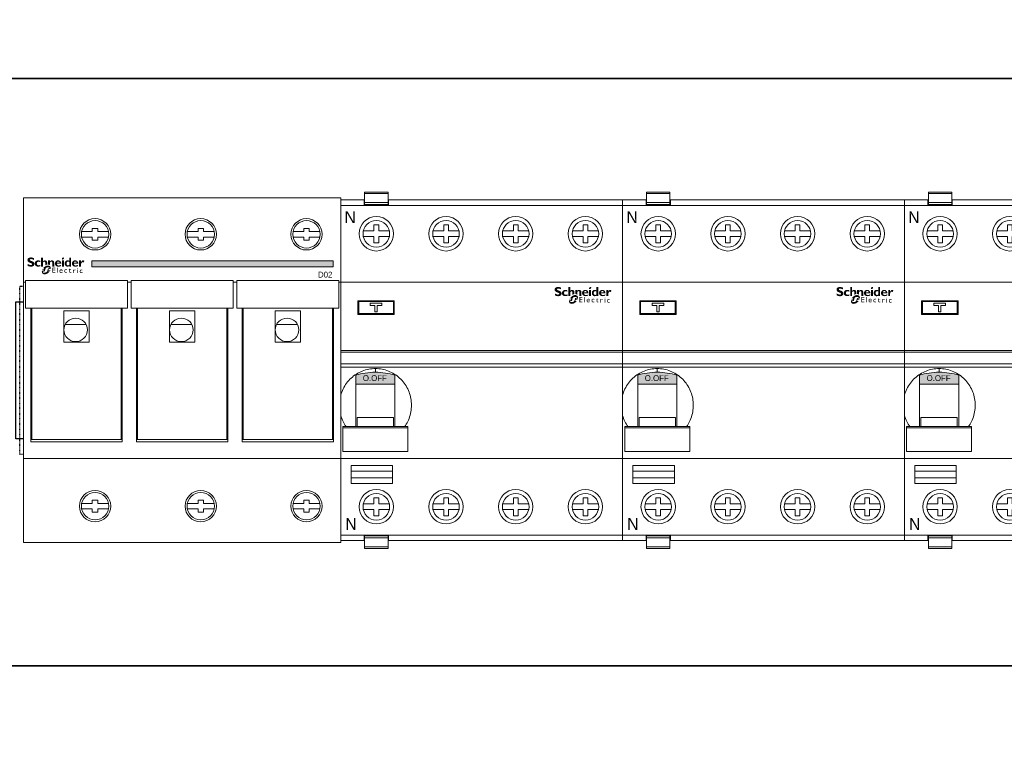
# Model space of a CAD drawing. Header units: millimetres. Extents: x 53896 to 55996, y -16755 to -13785.
# Tile 7 of 24: x 54168 to 54420, y -15014 to -14825. Entities that reach past the tile are written whole.
import ezdxf
from ezdxf.enums import TextEntityAlignment as Align

# ---------------------------------------------------------------- set-up
doc = ezdxf.new("R2010")
doc.units = ezdxf.units.MM
doc.header["$MEASUREMENT"] = 0
doc.linetypes.add('POINTILLE', pattern=[0.2, 0.06, -0.14])
for name, color, linetype, lineweight in [('2DE_OBJ_Schneider-Apparatus', 7, 'Continuous', 18), ('2DE_OBJ_Schneider-Devices', 7, 'Continuous', 18), ('2DE_OBJ_Schneider-Logo', 112, 'Continuous', 0)]:
    doc.layers.add(name, color=color, linetype=linetype, lineweight=lineweight)
for name, color, linetype in [('CP_WIPEOUT', 254, 'Continuous'), ('LAYER1', 7, 'Continuous'), ('LAYER13', 7, 'Continuous'), ('LAYER19', 7, 'Continuous'), ('LAYER9', 7, 'Continuous')]:
    doc.layers.add(name, color=color, linetype=linetype)
doc.styles.add('CP_ATTR', font='arial.ttf')

# ---------------------------------------------------------------- blocks, each defined once
blk = doc.blocks.new('SYMBOLE_G')
at = {"layer": 'LAYER9', "color": 7, "width": 0.75}
blk.add_text('20', height=8, dxfattribs=at).set_placement((91, -1013), align=Align.CENTER)
blk = doc.blocks.new('__EDIGRA2__3466_G')
at = {"layer": 'LAYER13', "color": 7, "linetype": 'POINTILLE'}
blk.add_lwpolyline([(15, 0), (485, 0), (485, -150), (15, -150)], close=True, dxfattribs=at)
at = {"layer": 'LAYER13', "color": 7}
blk.add_lwpolyline([(35, -57), (467, -57), (467, -92), (35, -92)], close=True, dxfattribs=at)
at = {"layer": 'LAYER19', "color": 7}
blk.add_lwpolyline([(0, 0), (500, 0), (500, -150), (0, -150)], close=True, dxfattribs=at)
at = {"layer": 'LAYER19', "color": 253, "linetype": 'POINTILLE'}
blk.add_lwpolyline([(36, -53), (468, -53), (468, -96), (36, -96)], close=True, dxfattribs=at)
blk = doc.blocks.new('Logo Schneider_2009')
for points in [[(1.62, 8.12), (1.87, 8.01), (2.17, 7.9), (2.51, 7.77), (2.73, 7.68), (2.98, 7.54), (3.16, 7.4), (3.26, 7.26), (3.3, 7.1), (3.29, 7.04), (3.24, 6.86), (3.13, 6.73), (2.95, 6.63), (2.72, 6.57), (2.41, 6.55), (2.37, 6.55), (2.18, 6.56), (1.97, 6.59), (1.76, 6.64), (1.55, 6.71), (1.32, 6.79), (1.09, 6.9), (0.85, 7.02), (0.61, 7.16), (0.36, 7.32), (0.36, 6.02), (0.45, 5.97), (0.69, 5.86), (0.93, 5.76), (1.16, 5.67), (1.4, 5.6), (1.63, 5.54), (1.86, 5.49), (2.08, 5.46), (2.31, 5.44), (2.53, 5.43), (2.63, 5.43), (2.89, 5.45), (3.15, 5.48), (3.38, 5.53), (3.61, 5.6), (3.82, 5.69), (4.02, 5.8), (4.2, 5.92), (4.3, 6), (4.47, 6.17), (4.6, 6.35), (4.71, 6.55), (4.79, 6.77), (4.83, 7.01), (4.85, 7.26), (4.84, 7.35), (4.82, 7.58), (4.76, 7.8), (4.68, 8.01), (4.56, 8.2), (4.42, 8.38), (4.25, 8.55), (4.04, 8.71), (3.98, 8.75), (3.84, 8.82), (3.67, 8.9), (3.45, 9), (3.2, 9.11), (2.9, 9.23), (2.57, 9.36), (2.35, 9.45), (2.1, 9.58), (1.91, 9.72), (1.8, 9.86), (1.77, 10.01), (1.77, 10.04), (1.82, 10.21), (1.93, 10.33), (2.11, 10.42), (2.36, 10.48), (2.67, 10.5), (2.7, 10.49), (2.88, 10.49), (3.07, 10.46), (3.28, 10.42), (3.51, 10.36), (3.75, 10.28), (4.01, 10.19), (4.28, 10.09), (4.57, 9.97), (4.57, 11.12), (4.4, 11.19), (4.16, 11.29), (3.91, 11.37), (3.67, 11.44), (3.44, 11.5), (3.2, 11.54), (2.97, 11.57), (2.75, 11.59), (2.53, 11.59), (2.44, 11.59), (2.17, 11.58), (1.91, 11.55), (1.67, 11.5), (1.45, 11.43), (1.24, 11.35), (1.05, 11.24), (0.87, 11.12), (0.83, 11.1), (0.65, 10.93), (0.5, 10.75), (0.39, 10.56), (0.3, 10.34), (0.25, 10.11), (0.24, 9.87), (0.24, 9.79), (0.26, 9.55), (0.32, 9.32), (0.4, 9.11), (0.51, 8.91), (0.65, 8.73), (0.82, 8.57), (1.02, 8.42), (1.09, 8.37), (1.22, 8.3), (1.4, 8.22)], [(8.85, 6.63), (8.6, 6.54), (8.33, 6.46), (8.09, 6.4), (7.89, 6.37), (7.71, 6.35), (7.69, 6.35), (7.44, 6.38), (7.21, 6.44), (7, 6.54), (6.83, 6.69), (6.68, 6.86), (6.58, 7.06), (6.51, 7.29), (6.49, 7.55), (6.51, 7.77), (6.55, 7.99), (6.63, 8.18), (6.73, 8.34), (6.87, 8.48), (7.04, 8.58), (7.25, 8.65), (7.48, 8.7), (7.75, 8.71), (7.86, 8.71), (8.1, 8.68), (8.33, 8.62), (8.56, 8.54), (8.79, 8.43), (8.79, 9.4), (8.62, 9.45), (8.38, 9.52), (8.13, 9.58), (7.9, 9.62), (7.66, 9.64), (7.44, 9.65), (7.28, 9.65), (7.03, 9.63), (6.79, 9.58), (6.56, 9.52), (6.34, 9.44), (6.14, 9.33), (5.95, 9.21), (5.77, 9.06), (5.73, 9.03), (5.57, 8.86), (5.43, 8.67), (5.32, 8.47), (5.23, 8.26), (5.17, 8.03), (5.13, 7.79), (5.12, 7.53), (5.12, 7.49), (5.14, 7.24), (5.18, 7), (5.25, 6.77), (5.34, 6.56), (5.46, 6.37), (5.6, 6.19), (5.77, 6.02), (5.89, 5.92), (6.07, 5.8), (6.27, 5.69), (6.48, 5.61), (6.71, 5.54), (6.95, 5.49), (7.2, 5.46), (7.47, 5.45), (7.65, 5.46), (7.87, 5.48), (8.1, 5.51), (8.34, 5.57), (8.59, 5.64), (8.85, 5.73)], [(12.28, 6.41), (12.16, 6.34), (12.16, 7.83), (12.14, 8.11), (12.08, 8.34), (11.98, 8.51), (11.84, 8.63), (11.65, 8.7), (11.51, 8.71), (11.33, 8.68), (11.14, 8.6), (10.96, 8.46), (10.77, 8.26), (10.65, 8.1), (10.65, 5.51), (9.38, 5.51), (9.38, 11.52), (10.65, 11.52), (10.65, 8.99), (10.67, 8.99), (10.84, 9.18), (11.03, 9.34), (11.22, 9.47), (11.43, 9.56), (11.65, 9.62), (11.87, 9.65), (11.95, 9.65), (12.21, 9.64), (12.45, 9.59), (12.66, 9.5), (12.86, 9.39), (12.97, 9.3), (13.12, 9.13), (13.24, 8.95), (13.34, 8.74), (13.4, 8.51), (13.43, 8.26), (13.43, 8.1), (13.43, 6.86), (13.26, 6.83), (13.14, 6.79), (13.01, 6.75), (12.89, 6.71), (12.77, 6.66), (12.64, 6.6), (12.52, 6.54), (12.4, 6.48)], [(14.3, 6.84), (14.15, 6.86), (14.04, 6.86), (14.04, 9.57), (15.32, 9.57), (15.32, 9), (15.5, 9.19), (15.69, 9.35), (15.89, 9.47), (16.1, 9.56), (16.32, 9.62), (16.55, 9.65), (16.63, 9.65), (16.89, 9.64), (17.13, 9.58), (17.34, 9.5), (17.54, 9.38), (17.61, 9.32), (17.77, 9.16), (17.9, 8.99), (18, 8.78), (18.07, 8.56), (18.11, 8.31), (18.12, 8.1), (18.12, 5.51), (16.85, 5.51), (16.85, 8), (16.82, 8.28), (16.76, 8.49), (16.64, 8.65), (16.49, 8.76), (16.28, 8.8), (16.2, 8.81), (16.02, 8.78), (15.84, 8.7), (15.66, 8.55), (15.48, 8.36), (15.32, 8.14), (15.32, 6.4), (15.28, 6.44), (15.18, 6.52), (15.07, 6.59), (14.96, 6.65), (14.84, 6.71), (14.71, 6.75), (14.58, 6.79), (14.44, 6.82)], [(36.55, 8.09), (36.69, 8.25), (36.84, 8.36), (37, 8.43), (37.16, 8.46), (37.24, 8.45), (37.44, 8.4), (37.67, 8.31), (37.93, 8.16), (38.28, 9.3), (38.07, 9.44), (37.83, 9.56), (37.62, 9.63), (37.44, 9.65), (37.41, 9.65), (37.23, 9.63), (37.06, 9.57), (36.89, 9.47), (36.73, 9.33), (36.57, 9.16), (36.42, 8.95), (36.28, 8.7), (36.14, 8.42), (36.12, 8.42), (36.12, 9.59), (34.85, 9.59), (34.85, 5.53), (36.12, 5.53), (36.12, 7.28), (36.14, 7.33), (36.27, 7.63), (36.41, 7.88)], [(17.35, 4.39), (18.84, 4.39), (18.84, 4.85), (16.85, 4.85), (16.85, 1.32), (18.88, 1.32), (18.88, 1.79), (17.35, 1.79), (17.35, 2.89), (18.79, 2.89), (18.79, 3.33), (17.35, 3.33)], [(20.41, 4.85), (19.96, 4.85), (19.96, 1.32), (20.41, 1.32)], [(26.21, 3.69), (26.05, 3.7), (25.97, 3.7), (25.79, 3.68), (25.62, 3.63), (25.47, 3.57), (25.34, 3.48), (25.22, 3.36), (25.15, 3.27), (25.06, 3.13), (25, 2.98), (24.95, 2.82), (24.92, 2.64), (24.91, 2.45), (24.92, 2.37), (24.94, 2.19), (24.98, 2.02), (25.04, 1.87), (25.13, 1.73), (25.24, 1.6), (25.29, 1.56), (25.42, 1.46), (25.57, 1.38), (25.72, 1.32), (25.9, 1.29), (26.08, 1.28), (26.1, 1.28), (26.29, 1.29), (26.46, 1.32), (26.62, 1.36), (26.77, 1.42), (26.77, 1.87), (26.65, 1.82), (26.48, 1.76), (26.31, 1.73), (26.16, 1.72), (25.99, 1.73), (25.83, 1.76), (25.69, 1.82), (25.58, 1.9), (25.49, 2.01), (25.43, 2.14), (25.39, 2.3), (25.38, 2.48), (25.38, 2.61), (25.42, 2.78), (25.48, 2.94), (25.57, 3.07), (25.61, 3.11), (25.75, 3.2), (25.9, 3.26), (26.08, 3.28), (26.09, 3.28), (26.24, 3.26), (26.39, 3.22), (26.56, 3.14), (26.73, 3.04), (26.73, 3.53), (26.72, 3.53), (26.54, 3.61), (26.37, 3.66)], [(29.47, 3.65), (28.74, 3.65), (28.74, 4.14), (27.88, 3.29), (27.88, 3.24), (28.27, 3.24), (28.27, 2.01), (28.28, 1.89), (28.31, 1.73), (28.36, 1.59), (28.45, 1.48), (28.55, 1.39), (28.69, 1.33), (28.85, 1.29), (29.03, 1.28), (29.09, 1.28), (29.25, 1.31), (29.42, 1.36), (29.59, 1.44), (29.59, 1.87), (29.55, 1.85), (29.38, 1.77), (29.22, 1.72), (29.06, 1.7), (28.98, 1.71), (28.84, 1.77), (28.76, 1.88), (28.74, 2.05), (28.74, 3.24), (29.47, 3.24)], [(32.08, 3.51), (31.94, 3.53), (31.87, 3.52), (31.75, 3.48), (31.63, 3.4), (31.51, 3.29), (31.38, 3.13), (31.26, 2.94), (31.26, 3.47), (30.8, 3.47), (30.8, 1.15), (31.26, 1.15), (31.26, 2.36), (31.26, 2.41), (31.29, 2.58), (31.34, 2.74), (31.43, 2.88), (31.52, 2.97), (31.66, 3.05), (31.82, 3.08), (31.94, 3.06), (32.09, 2.99), (32.25, 2.86), (32.49, 3.26), (32.39, 3.35), (32.23, 3.45)], [(35.5, 3.1), (35.42, 2.96), (35.35, 2.81), (35.31, 2.65), (35.28, 2.47), (35.27, 2.28), (35.27, 2.2), (35.29, 2.02), (35.33, 1.85), (35.4, 1.7), (35.48, 1.56), (35.59, 1.43), (35.64, 1.38), (35.78, 1.28), (35.92, 1.21), (36.08, 1.15), (36.25, 1.12), (36.44, 1.11), (36.45, 1.11), (36.64, 1.12), (36.82, 1.15), (36.98, 1.19), (37.13, 1.25), (37.13, 1.7), (37.01, 1.65), (36.83, 1.59), (36.67, 1.56), (36.52, 1.55), (36.34, 1.56), (36.18, 1.59), (36.05, 1.65), (35.93, 1.73), (35.85, 1.84), (35.78, 1.97), (35.75, 2.13), (35.73, 2.31), (35.74, 2.44), (35.78, 2.61), (35.84, 2.77), (35.93, 2.9), (35.97, 2.93), (36.1, 3.03), (36.26, 3.09), (36.44, 3.11), (36.44, 3.11), (36.59, 3.09), (36.75, 3.05), (36.91, 2.97), (37.08, 2.87), (37.08, 3.36), (37.08, 3.36), (36.9, 3.44), (36.73, 3.49), (36.57, 3.52), (36.41, 3.53), (36.33, 3.53), (36.14, 3.51), (35.98, 3.46), (35.83, 3.4), (35.7, 3.3), (35.58, 3.19)]]:
    blk.add_hatch(color=112).paths.add_polyline_path(points)
h = blk.add_hatch(color=112)
h.paths.add_polyline_path([(21.06, 9.64), (20.8, 9.65), (20.77, 9.65), (20.51, 9.64), (20.27, 9.6), (20.04, 9.55), (19.82, 9.47), (19.61, 9.36), (19.42, 9.23), (19.24, 9.08), (19.22, 9.06), (19.06, 8.89), (18.92, 8.7), (18.81, 8.49), (18.73, 8.28), (18.67, 8.05), (18.63, 7.81), (18.61, 7.56), (18.61, 7.53), (18.63, 7.28), (18.66, 7.03), (18.73, 6.81), (18.81, 6.59), (18.93, 6.4), (19.07, 6.21), (19.23, 6.04), (19.26, 6.02), (19.44, 5.88), (19.62, 5.76), (19.83, 5.66), (20.05, 5.58), (20.28, 5.52), (20.52, 5.48), (20.78, 5.45), (20.96, 5.45), (21.23, 5.46), (21.49, 5.48), (21.73, 5.53), (21.97, 5.58), (22.19, 5.66), (22.4, 5.75), (22.6, 5.86), (22.79, 5.98), (22.79, 6.77), (22.55, 6.61), (22.32, 6.48), (22.1, 6.38), (21.88, 6.29), (21.66, 6.24), (21.45, 6.21), (21.28, 6.2), (21.01, 6.21), (20.77, 6.25), (20.56, 6.32), (20.38, 6.43), (20.23, 6.55), (20.12, 6.71), (20.03, 6.89), (19.97, 7.11), (19.94, 7.34), (22.85, 7.34), (22.85, 7.61), (22.83, 7.86), (22.79, 8.1), (22.73, 8.32), (22.64, 8.53), (22.53, 8.73), (22.4, 8.91), (22.3, 9.02), (22.12, 9.19), (21.93, 9.33), (21.73, 9.44), (21.52, 9.53), (21.29, 9.6)])
h.paths.add_polyline_path([(21.08, 8.87), (21.28, 8.8), (21.45, 8.69), (21.58, 8.53), (21.67, 8.33), (21.72, 8.09), (21.73, 8), (19.97, 8), (20.01, 8.26), (20.09, 8.47), (20.2, 8.64), (20.36, 8.77), (20.55, 8.85), (20.81, 8.89)], flags=16)
h = blk.add_hatch(color=112)
h.paths.add_polyline_path([(23.78, 11.44), (23.57, 11.28), (23.57, 11.28), (23.4, 11.07), (23.29, 10.86), (23.26, 10.65), (23.27, 10.52), (23.35, 10.33), (23.51, 10.22), (23.75, 10.18), (23.77, 10.18), (23.98, 10.22), (24.19, 10.33), (24.4, 10.5), (24.57, 10.69), (24.67, 10.9), (24.71, 11.11), (24.7, 11.24), (24.62, 11.43), (24.46, 11.54), (24.22, 11.58), (24.21, 11.58), (23.99, 11.54)])
h.paths.add_polyline_path([(24.61, 9.57), (23.34, 9.57), (23.34, 5.51), (24.61, 5.51)])
h = blk.add_hatch(color=112)
h.paths.add_polyline_path([(28.16, 9.4), (27.93, 9.5), (27.69, 9.57), (27.46, 9.62), (27.22, 9.65), (27.1, 9.65), (26.85, 9.64), (26.61, 9.6), (26.38, 9.53), (26.17, 9.44), (25.97, 9.32), (25.79, 9.18), (25.69, 9.08), (25.55, 8.91), (25.42, 8.71), (25.32, 8.51), (25.24, 8.29), (25.19, 8.05), (25.15, 7.81), (25.14, 7.55), (25.15, 7.29), (25.19, 7.05), (25.25, 6.82), (25.33, 6.6), (25.43, 6.39), (25.56, 6.2), (25.69, 6.04), (25.86, 5.87), (26.05, 5.72), (26.25, 5.61), (26.46, 5.52), (26.69, 5.46), (26.93, 5.43), (27.04, 5.43), (27.29, 5.45), (27.52, 5.49), (27.74, 5.57), (27.95, 5.69), (28.15, 5.83), (28.16, 5.84), (28.16, 5.51), (29.44, 5.51), (29.44, 11.52), (28.16, 11.52)])
h.paths.add_polyline_path([(28.16, 8.58), (28.16, 6.63), (27.95, 6.47), (27.73, 6.36), (27.52, 6.3), (27.42, 6.3), (27.19, 6.31), (27, 6.37), (26.83, 6.46), (26.69, 6.59), (26.58, 6.76), (26.51, 6.96), (26.46, 7.2), (26.43, 7.52), (26.45, 7.81), (26.49, 8.06), (26.56, 8.28), (26.66, 8.45), (26.79, 8.59), (26.95, 8.7), (27.13, 8.77), (27.35, 8.8), (27.46, 8.81), (27.69, 8.78), (27.91, 8.71)], flags=16)
h = blk.add_hatch(color=112)
h.paths.add_polyline_path([(32.44, 9.64), (32.19, 9.65), (32.16, 9.65), (31.9, 9.64), (31.65, 9.6), (31.42, 9.55), (31.2, 9.47), (31, 9.36), (30.81, 9.23), (30.63, 9.08), (30.61, 9.06), (30.45, 8.89), (30.31, 8.7), (30.2, 8.49), (30.11, 8.28), (30.05, 8.05), (30.01, 7.81), (30, 7.56), (30, 7.53), (30.01, 7.28), (30.05, 7.03), (30.11, 6.81), (30.2, 6.59), (30.32, 6.4), (30.45, 6.21), (30.62, 6.04), (30.64, 6.02), (30.82, 5.88), (31.01, 5.76), (31.21, 5.66), (31.43, 5.58), (31.66, 5.52), (31.91, 5.48), (32.17, 5.45), (32.35, 5.45), (32.62, 5.46), (32.88, 5.48), (33.12, 5.53), (33.35, 5.58), (33.58, 5.66), (33.79, 5.75), (33.98, 5.86), (34.18, 5.98), (34.18, 6.77), (33.94, 6.61), (33.71, 6.48), (33.49, 6.38), (33.26, 6.29), (33.05, 6.24), (32.83, 6.21), (32.67, 6.2), (32.4, 6.21), (32.16, 6.25), (31.95, 6.32), (31.77, 6.43), (31.62, 6.55), (31.5, 6.71), (31.41, 6.89), (31.36, 7.11), (31.33, 7.34), (34.23, 7.34), (34.24, 7.61), (34.22, 7.86), (34.18, 8.1), (34.11, 8.32), (34.03, 8.53), (33.92, 8.73), (33.79, 8.91), (33.69, 9.02), (33.51, 9.19), (33.32, 9.33), (33.12, 9.44), (32.91, 9.53), (32.68, 9.6)])
h.paths.add_polyline_path([(32.47, 8.87), (32.67, 8.8), (32.84, 8.69), (32.96, 8.53), (33.05, 8.33), (33.11, 8.09), (33.12, 8), (31.35, 8), (31.39, 8.26), (31.47, 8.47), (31.59, 8.64), (31.74, 8.77), (31.93, 8.85), (32.19, 8.89)], flags=16)
h = blk.add_hatch(color=112)
h.paths.add_polyline_path([(11.79, 5.39), (11.67, 5.31), (11.55, 5.21), (11.44, 5.12), (11.32, 5.01), (11.21, 4.9), (11.19, 4.88), (11.09, 4.78), (10.99, 4.68), (10.89, 4.58), (10.8, 4.47), (10.72, 4.36), (10.63, 4.25), (11.4, 4.25), (11.23, 3.74), (10.31, 3.74), (10.26, 3.63), (10.19, 3.51), (10.14, 3.4), (10.09, 3.26), (11.16, 3.26), (10.99, 2.76), (9.93, 2.76), (9.9, 2.61), (9.88, 2.47), (9.86, 2.33), (9.85, 2.19), (9.85, 2.1), (9.86, 1.95), (9.87, 1.8), (9.89, 1.66), (9.92, 1.52), (9.96, 1.39), (10.01, 1.27), (10.07, 1.15), (10.14, 1.04), (10.22, 0.93), (10.3, 0.83), (10.34, 0.8), (10.43, 0.71), (10.53, 0.64), (10.64, 0.56), (10.75, 0.5), (10.87, 0.45), (11, 0.41), (11.13, 0.37), (11.27, 0.34), (11.42, 0.33), (11.57, 0.32), (11.68, 0.31), (11.81, 0.32), (11.94, 0.32), (12.06, 0.34), (12.19, 0.35), (12.32, 0.37), (12.44, 0.4), (12.57, 0.43), (12.69, 0.47), (12.82, 0.51), (12.94, 0.56), (13.06, 0.61), (13.18, 0.66), (13.31, 0.72), (13.43, 0.79), (13.55, 0.86), (13.67, 0.94), (13.79, 1.02), (13.91, 1.1), (14.02, 1.19), (14.14, 1.29), (14.26, 1.39), (14.37, 1.49), (14.47, 1.58), (14.57, 1.68), (14.67, 1.78), (14.77, 1.89), (14.86, 2), (14.95, 2.1), (15.04, 2.21), (15.11, 2.32), (14.12, 2.32), (14.27, 2.82), (15.42, 2.82), (15.48, 2.94), (15.54, 3.07), (15.6, 3.2), (15.63, 3.3), (14.38, 3.3), (14.44, 3.51), (14.52, 3.8), (15.78, 3.8), (15.79, 3.83), (15.81, 3.97), (15.83, 4.11), (15.84, 4.25), (15.85, 4.38), (15.85, 4.4), (15.84, 4.55), (15.83, 4.7), (15.8, 4.84), (15.77, 4.97), (15.73, 5.1), (15.68, 5.22), (15.61, 5.34), (15.54, 5.45), (15.46, 5.55), (15.37, 5.65), (15.28, 5.74), (15.18, 5.82), (15.07, 5.89), (14.96, 5.95), (14.84, 6.01), (14.71, 6.05), (14.58, 6.09), (14.44, 6.12), (14.3, 6.14), (14.15, 6.15), (14, 6.16), (13.89, 6.16), (13.76, 6.15), (13.64, 6.14), (13.51, 6.12), (13.38, 6.1), (13.25, 6.08), (13.13, 6.05), (13, 6.01), (12.88, 5.97), (12.76, 5.93), (12.63, 5.88), (12.51, 5.82), (12.39, 5.76), (12.27, 5.7), (12.15, 5.63), (12.03, 5.56), (11.91, 5.48)])
h.paths.add_polyline_path([(12.61, 4.51), (12.73, 4.62), (12.86, 4.71), (12.97, 4.79), (13.09, 4.85), (13.22, 4.9), (13.35, 4.93), (13.48, 4.96), (13.63, 4.98), (13.77, 4.98), (15.01, 4.98), (14.85, 4.25), (14.1, 4.25), (14, 4.23), (13.93, 4.14), (13.77, 3.51), (13.52, 2.59), (13.48, 2.46), (13.43, 2.34), (13.36, 2.22), (13.28, 2.12), (13.19, 2.01), (13.08, 1.92), (12.98, 1.84), (12.87, 1.76), (12.75, 1.69), (12.62, 1.64), (12.5, 1.59), (12.37, 1.55), (12.23, 1.52), (12.09, 1.5), (11.93, 1.49), (10.68, 1.49), (10.88, 2.29), (11.66, 2.29), (11.79, 2.33), (11.85, 2.38), (11.91, 2.47), (12.14, 3.51), (12.22, 3.83), (12.25, 3.93), (12.3, 4.06), (12.36, 4.18), (12.43, 4.29), (12.52, 4.41)], flags=16)
h = blk.add_hatch(color=112)
h.paths.add_polyline_path([(22.74, 3.7), (22.56, 3.69), (22.39, 3.65), (22.24, 3.59), (22.1, 3.5), (21.98, 3.39), (21.97, 3.38), (21.86, 3.25), (21.78, 3.11), (21.72, 2.96), (21.68, 2.79), (21.66, 2.61), (21.66, 2.52), (21.67, 2.34), (21.7, 2.17), (21.75, 2.01), (21.82, 1.86), (21.91, 1.71), (21.97, 1.65), (22.08, 1.52), (22.21, 1.43), (22.36, 1.35), (22.52, 1.31), (22.7, 1.28), (22.78, 1.28), (22.96, 1.29), (23.13, 1.31), (23.29, 1.36), (23.45, 1.42), (23.61, 1.5), (23.71, 1.56), (23.71, 2), (23.54, 1.9), (23.38, 1.82), (23.21, 1.76), (23.06, 1.73), (22.9, 1.72), (22.72, 1.73), (22.57, 1.77), (22.44, 1.84), (22.33, 1.93), (22.24, 2.05), (22.17, 2.2), (22.13, 2.37), (22.12, 2.42), (23.75, 2.42), (23.75, 2.63), (23.72, 2.82), (23.69, 2.99), (23.64, 3.14), (23.57, 3.28), (23.49, 3.39), (23.4, 3.49), (23.29, 3.57), (23.16, 3.63), (23.03, 3.67), (22.87, 3.7)])
h.paths.add_polyline_path([(22.75, 3.31), (22.92, 3.29), (23.06, 3.23), (23.16, 3.14), (23.23, 3.01), (23.28, 2.85), (23.29, 2.73), (22.12, 2.73), (22.17, 2.91), (22.24, 3.06), (22.34, 3.17), (22.46, 3.25), (22.61, 3.29)], flags=16)
h = blk.add_hatch(color=112)
h.paths.add_polyline_path([(34.08, 4.39), (33.96, 4.43), (33.79, 4.38), (33.69, 4.3), (33.61, 4.17), (33.62, 4.02), (33.67, 3.95), (33.78, 3.9), (33.94, 3.97), (34.05, 4.04), (34.13, 4.17), (34.13, 4.32)])
h.paths.add_polyline_path([(34.1, 3.47), (33.65, 3.47), (33.65, 1.15), (34.1, 1.15)])
blk = doc.blocks.new('Schneider Electric-logo')
at = {"color": 3, "xscale": 45.60207954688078, "yscale": 45.60207954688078, "zscale": 45.60207954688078}
blk.add_blockref('Logo Schneider_2009', (2560, 1257), dxfattribs=at)
blk = doc.blocks.new('SE_logo')
at = {"xscale": 0.2, "yscale": 0.2, "zscale": 0.2}
blk.add_blockref('Schneider Electric-logo', (-516.3, -249.2), dxfattribs=at)
blk = doc.blocks.new('2d_rozbezp_d02_3p_se14_50kdzrj')
blk.add_wipeout([(0, 44), (81, 44), (81, -44), (0, -44)]).dxf.layer = 'CP_WIPEOUT'
at = {"lineweight": 0}
h = blk.add_hatch(color=112, dxfattribs=at)
h.dxf.hatch_style = 1
h.paths.add_polyline_path([(79.09, 27.92), (17.41, 27.92), (17.41, 26.37), (79.09, 26.37)])
for p, q in [((0, 44), (81, 44)), ((17.55, 35.4), (14.82, 35.4)), ((17.55, 36.2), (18.95, 36.2)), ((17.55, 36.2), (17.55, 35.4)), ((18.95, 35.4), (18.95, 36.2)), ((21.68, 35.4), (18.95, 35.4)), ((44.55, 35.4), (41.82, 35.4)), ((44.55, 36.2), (45.95, 36.2)), ((44.55, 36.2), (44.55, 35.4)), ((45.95, 35.4), (45.95, 36.2)), ((48.68, 35.4), (45.95, 35.4)), ((71.55, 35.4), (68.82, 35.4)), ((71.55, 36.2), (72.95, 36.2)), ((71.55, 36.2), (71.55, 35.4)), ((72.95, 35.4), (72.95, 36.2)), ((75.68, 35.4), (72.95, 35.4)), ((14.82, 34), (17.55, 34)), ((17.55, 34), (17.55, 33.2)), ((18.95, 33.2), (17.55, 33.2)), ((18.95, 33.2), (18.95, 34)), ((18.95, 34), (21.68, 34)), ((41.82, 34), (44.55, 34)), ((44.55, 34), (44.55, 33.2)), ((45.95, 33.2), (44.55, 33.2)), ((45.95, 33.2), (45.95, 34)), ((45.95, 34), (48.68, 34)), ((68.82, 34), (71.55, 34)), ((71.55, 34), (71.55, 33.2)), ((72.95, 33.2), (71.55, 33.2)), ((72.95, 33.2), (72.95, 34)), ((72.95, 34), (75.68, 34)), ((0.5, 22.91), (26.5, 22.91)), ((0.5, 22.91), (0.5, 15.81)), ((26.5, 22.91), (26.5, 15.81)), ((27.5, 22.91), (53.5, 22.91)), ((27.5, 22.91), (27.5, 15.81)), ((53.5, 22.91), (53.5, 15.81)), ((54.5, 22.91), (80.5, 22.91)), ((54.5, 22.91), (54.5, 15.81)), ((80.5, 22.91), (80.5, 15.81)), ((26.5, 22.5), (27.5, 22.5)), ((53.5, 22.5), (54.5, 22.5)), ((0.5, 15.81), (26.5, 15.81)), ((1.85, -18.27), (1.85, 15.81)), ((2.1, -17.7), (2.1, 15.81)), ((16.75, 15.2), (10.25, 15.2)), ((10.25, 15.2), (10.25, 7.2)), ((16.75, 7.2), (16.75, 15.2)), ((24.9, -17.7), (24.9, 15.81)), ((25.15, -18.27), (25.15, 15.81)), ((27.5, 15.81), (53.5, 15.81)), ((28.85, -18.27), (28.85, 15.81)), ((29.1, -17.7), (29.1, 15.81)), ((43.75, 15.2), (37.25, 15.2)), ((37.25, 15.2), (37.25, 7.2)), ((43.75, 7.2), (43.75, 15.2)), ((51.9, -17.7), (51.9, 15.81)), ((52.15, -18.27), (52.15, 15.81)), ((54.5, 15.81), (80.5, 15.81)), ((55.85, -18.27), (55.85, 15.81)), ((56.1, -17.7), (56.1, 15.81)), ((70.75, 15.2), (64.25, 15.2)), ((64.25, 15.2), (64.25, 7.2)), ((70.75, 7.2), (70.75, 15.2)), ((78.9, -17.7), (78.9, 15.81)), ((79.15, -18.27), (79.15, 15.81)), ((2.1, 11.7), (1.85, 11.7)), ((15.95, 11.7), (10.65, 11.7)), ((25.15, 11.7), (24.9, 11.7)), ((29.1, 11.7), (28.85, 11.7)), ((42.95, 11.7), (37.65, 11.7)), ((52.15, 11.7), (51.9, 11.7)), ((56.1, 11.7), (55.85, 11.7)), ((69.95, 11.7), (64.65, 11.7)), ((79.15, 11.7), (78.9, 11.7)), ((10.25, 7.2), (16.75, 7.2)), ((37.25, 7.2), (43.75, 7.2)), ((64.25, 7.2), (70.75, 7.2)), ((2.1, -2.01), (1.85, -2.01)), ((25.15, -2.01), (24.9, -2.01)), ((29.1, -2.01), (28.85, -2.01)), ((52.15, -2.01), (51.9, -2.01)), ((56.1, -2.01), (55.85, -2.01)), ((79.15, -2.01), (78.9, -2.01)), ((2.1, -16.99), (1.85, -16.99)), ((25.15, -16.99), (24.9, -16.99)), ((29.1, -16.99), (28.85, -16.99)), ((52.15, -16.99), (51.9, -16.99)), ((56.1, -16.99), (55.85, -16.99)), ((79.15, -16.99), (78.9, -16.99)), ((25.15, -17.7), (1.85, -17.7)), ((1.85, -18.27), (25.15, -18.27)), ((52.15, -17.7), (28.85, -17.7)), ((28.85, -18.27), (52.15, -18.27)), ((79.15, -17.7), (55.85, -17.7)), ((55.85, -18.27), (79.15, -18.27)), ((0, -22.5), (81, -22.5)), ((17.55, -34), (14.82, -34)), ((17.55, -33.2), (18.95, -33.2)), ((17.55, -33.2), (17.55, -34)), ((18.95, -34), (18.95, -33.2)), ((21.68, -34), (18.95, -34)), ((44.55, -34), (41.82, -34)), ((44.55, -33.2), (45.95, -33.2)), ((44.55, -33.2), (44.55, -34)), ((45.95, -34), (45.95, -33.2)), ((48.68, -34), (45.95, -34)), ((71.55, -34), (68.82, -34)), ((71.55, -33.2), (72.95, -33.2)), ((71.55, -33.2), (71.55, -34)), ((72.95, -34), (72.95, -33.2)), ((75.68, -34), (72.95, -34)), ((14.82, -35.4), (17.55, -35.4)), ((17.55, -35.4), (17.55, -36.2)), ((18.95, -36.2), (17.55, -36.2)), ((18.95, -36.2), (18.95, -35.4)), ((18.95, -35.4), (21.68, -35.4)), ((41.82, -35.4), (44.55, -35.4)), ((44.55, -35.4), (44.55, -36.2)), ((45.95, -36.2), (44.55, -36.2)), ((45.95, -36.2), (45.95, -35.4)), ((45.95, -35.4), (48.68, -35.4)), ((68.82, -35.4), (71.55, -35.4)), ((71.55, -35.4), (71.55, -36.2)), ((72.95, -36.2), (71.55, -36.2)), ((72.95, -36.2), (72.95, -35.4)), ((72.95, -35.4), (75.68, -35.4)), ((0, -44), (81, -44))]:
    blk.add_line(p, q, dxfattribs=at)
for points in [[(0, -44), (0, 44)], [(81, -44), (81, 44)], [(0, 22.5), (0.5, 22.5)], [(80.5, 22.5), (81, 22.5)]]:
    blk.add_lwpolyline(points, dxfattribs=at)
at = {"color": 112, "lineweight": 0}
blk.add_lwpolyline([(17.41, 27.92), (79.09, 27.92), (79.09, 26.37), (17.41, 26.37)], close=True, dxfattribs=at)
at = {"lineweight": 0}
for centre, radius in [((18.25, 34.7), 4), ((18.25, 34.7), 3.5), ((45.25, 34.7), 4), ((45.25, 34.7), 3.5), ((72.25, 34.7), 4), ((72.25, 34.7), 3.5), ((13.3, 10.3), 3), ((40.3, 10.3), 3), ((67.3, 10.3), 3), ((18.25, -34.7), 4), ((18.25, -34.7), 3.5), ((45.25, -34.7), 4), ((45.25, -34.7), 3.5), ((72.25, -34.7), 4), ((72.25, -34.7), 3.5)]:
    blk.add_circle(centre, radius, dxfattribs=at)
at = {"layer": '2DE_OBJ_Schneider-Logo', "lineweight": 0, "xscale": 0.04182049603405, "yscale": 0.04182049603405, "zscale": 0.04182049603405}
blk.add_blockref('SE_logo', (1.08, 24.28), dxfattribs=at)
at = {"style": 'CP_ATTR', "flags": 9}
for tag, p in [('NAME', (0, 0.01)), ('ARTICLE', (0, 0.01)), ('PRODUCT-TYPE', (0, 0.01)), ('ORDER-NO', (0, 0.01)), ('PRODUCER', (0, 0.01)), ('CHARACTER', (0, 0.01)), ('FUNCTION', (0, 0.01)), ('MARK3', (0, 0.01)), ('VOLTAGE', (0, 0)), ('POWER', (0, 0)), ('POWER_LOSSES', (0, 0)), ('NUMBER_OF_POLES', (0, 0)), ('IP', (0, 0)), ('LINK', (0, 0)), ('OTHER', (0, 0)), ('MARK2', (0.01, 0.01)), ('CURRENT', (0.01, 0.01)), ('TEXT_01', (0.01, 0)), ('NUMBER', (0.01, 0)), ('GROUP', (0.01, 0))]:
    blk.add_attdef(tag, text='', height=0.0005, dxfattribs=at).set_placement(p, align=Align.MIDDLE_LEFT)
at = {"linetype": 'ByBlock', "style": 'CP_ATTR', "flags": 9}
blk.add_attdef('WEIGHT', text='', height=0.0005, dxfattribs=at).set_placement((0, 0), align=Align.MIDDLE_LEFT)
at = {"layer": '2DE_OBJ_Schneider-Logo', "color": 253, "linetype": 'Continuous', "lineweight": 0}
blk.add_text('D02', height=1.5, dxfattribs=at).set_placement((75.2, 23.66))
blk = doc.blocks.new('2d_roz_iid_4p_se4_5zcjj1a')
blk.add_wipeout([(0, 0), (3.05, 0), (3.05, 1), (6.05, 1), (6.05, 0), (36, 0), (36, -43.5), (6.05, -43.5), (6.05, -44.5), (3.05, -44.5), (3.05, -43.5), (0, -43.5)]).dxf.layer = 'CP_WIPEOUT'
at = {"lineweight": 0}
h = blk.add_hatch(color=112, dxfattribs=at)
h.dxf.hatch_style = 1
edge = h.paths.add_edge_path()
edge.add_line((1.93, -22.39), (1.92, -23.51))
edge.add_line((1.92, -23.51), (6.92, -23.51))
edge.add_line((6.93, -23.51), (6.93, -22.39))
edge.add_ellipse((4.42, -25.29), major_axis=(5.33, 0.01), ratio=0.616685, start_angle=61.9633, end_angle=89.8826)
edge.add_ellipse((4.42, -25.29), major_axis=(5.32, 0.01), ratio=0.617268, start_angle=89.8806, end_angle=117.975)
for p, q in [((0, -43.5), (0, 0)), ((0, 0), (3.05, 0)), ((3, 0), (3, -0.7)), ((3.05, 1), (3.05, -0.7)), ((6.05, 1), (3.05, 1)), ((6.05, 0.8), (3.05, 0.8)), ((6.05, 1), (6.05, -0.7)), ((36, 0), (6.05, 0)), ((6.1, 0), (6.1, -0.7)), ((36, -43.5), (36, 0)), ((0, -0.7), (36, -0.7)), ((6.05, -0.35), (3.05, -0.35)), ((6.05, -0.6), (3.05, -0.6)), ((4.85, -3.17), (4.25, -3.17)), ((4.25, -3.17), (4.25, -3.97)), ((4.85, -3.97), (4.85, -3.17)), ((13.75, -3.17), (13.15, -3.17)), ((13.15, -3.17), (13.15, -3.97)), ((13.75, -3.97), (13.75, -3.17)), ((22.65, -3.17), (22.05, -3.17)), ((22.05, -3.17), (22.05, -3.97)), ((22.65, -3.97), (22.65, -3.17)), ((31.55, -3.17), (30.95, -3.17)), ((30.95, -3.17), (30.95, -3.97)), ((31.55, -3.97), (31.55, -3.17)), ((2.89, -3.97), (4.25, -3.97)), ((2.89, -4.67), (4.25, -4.67)), ((4.25, -4.67), (4.25, -5.47)), ((6.21, -3.97), (4.85, -3.97)), ((4.85, -5.47), (4.85, -4.67)), ((6.21, -4.67), (4.85, -4.67)), ((11.79, -3.97), (13.15, -3.97)), ((11.79, -4.67), (13.15, -4.67)), ((13.15, -4.67), (13.15, -5.47)), ((15.11, -3.97), (13.75, -3.97)), ((13.75, -5.47), (13.75, -4.67)), ((15.11, -4.67), (13.75, -4.67)), ((20.69, -3.97), (22.05, -3.97)), ((20.69, -4.67), (22.05, -4.67)), ((22.05, -4.67), (22.05, -5.47)), ((24.01, -3.97), (22.65, -3.97)), ((22.65, -5.47), (22.65, -4.67)), ((24.01, -4.67), (22.65, -4.67)), ((29.59, -3.97), (30.95, -3.97)), ((29.59, -4.67), (30.95, -4.67)), ((30.95, -4.67), (30.95, -5.47)), ((32.91, -3.97), (31.55, -3.97)), ((31.55, -5.47), (31.55, -4.67)), ((32.91, -4.67), (31.55, -4.67)), ((4.25, -5.47), (4.85, -5.47)), ((13.15, -5.47), (13.75, -5.47)), ((22.05, -5.47), (22.65, -5.47)), ((30.95, -5.47), (31.55, -5.47)), ((0, -10.5), (36, -10.5)), ((2.19, -12.88), (2.3, -12.99)), ((2.19, -12.88), (6.84, -12.88)), ((2.19, -14.63), (2.19, -12.88)), ((2.3, -14.52), (2.3, -12.99)), ((5.26, -13.2), (3.76, -13.2)), ((3.76, -13.5), (3.76, -13.2)), ((4.36, -13.5), (3.76, -13.5)), ((4.36, -14.3), (4.36, -13.5)), ((4.66, -14.3), (4.66, -13.5)), ((5.26, -13.5), (4.66, -13.5)), ((5.26, -13.5), (5.26, -13.2)), ((6.73, -12.99), (6.84, -12.88)), ((6.73, -14.52), (6.73, -12.99)), ((6.84, -14.63), (6.84, -12.88)), ((2.19, -14.63), (2.3, -14.52)), ((2.19, -14.63), (6.84, -14.63)), ((4.66, -14.3), (4.36, -14.3)), ((6.73, -14.52), (6.84, -14.63)), ((36, -19.25), (0, -19.25)), ((36, -19.45), (0, -19.45)), ((0, -20.94), (36, -20.94)), ((0, -21.35), (36, -21.35)), ((1.93, -22.39), (1.93, -28.94)), ((4.43, -22.01), (4.43, -21.53)), ((6.93, -22.39), (6.93, -28.94)), ((1.93, -23.51), (6.93, -23.51)), ((2.1, -27.77), (6.75, -27.77)), ((2.1, -27.77), (2.1, -28.94)), ((6.75, -27.77), (6.75, -28.94)), ((8.57, -28.94), (0.28, -28.94)), ((0.28, -32.11), (0.28, -28.94)), ((0.28, -29.1), (8.57, -29.1)), ((8.57, -32.11), (8.57, -28.94)), ((8.57, -32.11), (0.28, -32.11)), ((0, -33), (36, -33)), ((1.32, -36.2), (1.32, -33.9)), ((1.32, -33.9), (6.62, -33.9)), ((6.62, -36.2), (6.62, -33.9)), ((1.32, -34.62), (6.62, -34.62)), ((1.32, -35.47), (6.62, -35.47)), ((1.32, -36.2), (6.62, -36.2)), ((2.89, -38.82), (4.25, -38.82)), ((4.85, -38.03), (4.25, -38.03)), ((4.25, -38.03), (4.25, -38.82)), ((4.85, -38.82), (4.85, -38.03)), ((6.21, -38.82), (4.85, -38.82)), ((11.79, -38.82), (13.15, -38.82)), ((13.75, -38.03), (13.15, -38.03)), ((13.15, -38.03), (13.15, -38.82)), ((13.75, -38.82), (13.75, -38.03)), ((15.11, -38.82), (13.75, -38.82)), ((20.69, -38.82), (22.05, -38.82)), ((22.65, -38.03), (22.05, -38.03)), ((22.05, -38.03), (22.05, -38.82)), ((22.65, -38.82), (22.65, -38.03)), ((24.01, -38.82), (22.65, -38.82)), ((29.59, -38.82), (30.95, -38.82)), ((31.55, -38.03), (30.95, -38.03)), ((30.95, -38.03), (30.95, -38.82)), ((31.55, -38.82), (31.55, -38.03)), ((32.91, -38.82), (31.55, -38.82)), ((2.89, -39.53), (4.25, -39.53)), ((4.25, -39.53), (4.25, -40.32)), ((4.85, -40.32), (4.85, -39.53)), ((6.21, -39.53), (4.85, -39.53)), ((11.79, -39.53), (13.15, -39.53)), ((13.15, -39.53), (13.15, -40.32)), ((13.75, -40.32), (13.75, -39.53)), ((15.11, -39.53), (13.75, -39.53)), ((20.69, -39.53), (22.05, -39.53)), ((22.05, -39.53), (22.05, -40.32)), ((22.65, -40.32), (22.65, -39.53)), ((24.01, -39.53), (22.65, -39.53)), ((29.59, -39.53), (30.95, -39.53)), ((30.95, -39.53), (30.95, -40.32)), ((31.55, -40.32), (31.55, -39.53)), ((32.91, -39.53), (31.55, -39.53)), ((4.25, -40.32), (4.85, -40.32)), ((13.15, -40.32), (13.75, -40.32)), ((22.05, -40.32), (22.65, -40.32)), ((30.95, -40.32), (31.55, -40.32)), ((0, -42.8), (36, -42.8)), ((0, -43.5), (3.05, -43.5)), ((3, -42.8), (3, -43.5)), ((3.05, -44.5), (3.05, -42.8)), ((6.05, -42.9), (3.05, -42.9)), ((6.05, -43.15), (3.05, -43.15)), ((6.05, -44.5), (6.05, -42.8)), ((6.05, -43.5), (36, -43.5)), ((6.1, -42.8), (6.1, -43.5)), ((6.05, -44.3), (3.05, -44.3)), ((6.05, -44.5), (3.05, -44.5))]:
    blk.add_line(p, q, dxfattribs=at)
for points in [[(2.3, -12.99), (6.73, -12.99)], [(2.3, -14.52), (6.73, -14.52)]]:
    blk.add_lwpolyline(points, dxfattribs=at)
for centre, radius in [((4.55, -4.33), 2.2), ((13.45, -4.33), 2.2), ((22.35, -4.33), 2.2), ((31.25, -4.33), 2.2), ((4.55, -4.33), 1.7), ((13.45, -4.33), 1.7), ((22.35, -4.33), 1.7), ((31.25, -4.33), 1.7), ((4.55, -39.18), 2.2), ((4.55, -39.18), 1.7), ((13.45, -39.18), 2.2), ((13.45, -39.18), 1.7), ((22.35, -39.18), 2.2), ((22.35, -39.18), 1.7), ((31.25, -39.18), 2.2), ((31.25, -39.18), 1.7)]:
    blk.add_circle(centre, radius, dxfattribs=at)
for start_param, end_param in [(1.570796, 2.060485), (1.084002, 1.570796)]:
    blk.add_ellipse((4.43, -25.3), major_axis=(5.33, 0), ratio=0.617793, start_param=start_param, end_param=end_param, dxfattribs=at)
for points, knots in [([(0, -24.93), (0.08, -24.66), (0.28, -24.13), (0.73, -23.38), (1.31, -22.74), (1.99, -22.21), (2.75, -21.83), (3.57, -21.59), (4.14, -21.53), (4.43, -21.53)], [0.5895785, 0.5895785, 0.5895785, 0.5895785, 0.6470588, 0.7058824, 0.7647059, 0.8235294, 0.8823529, 0.9411765, 1, 1, 1, 1]), ([(8.17, -28.94), (8.32, -28.74), (8.59, -28.28), (8.89, -27.51), (9.04, -26.65), (9.04, -25.79), (8.89, -24.93), (8.58, -24.13), (8.12, -23.38), (7.55, -22.74), (6.86, -22.21), (6.1, -21.83), (5.28, -21.59), (4.71, -21.53), (4.43, -21.53)], [0.3024528, 0.3024528, 0.3024528, 0.3024528, 0.3529412, 0.4117647, 0.4705882, 0.5294118, 0.5882353, 0.6470588, 0.7058824, 0.7647059, 0.8235294, 0.8823529, 0.9411765, 1, 1, 1, 1]), ([(0.69, -28.95), (0.54, -28.75), (0.27, -28.28), (0.08, -27.79), (0, -27.51)], [0.3024528, 0.3024528, 0.3024528, 0.3024528, 0.3529412, 0.4114543, 0.4114543, 0.4114543, 0.4114543])]:
    blk.add_open_spline(points, degree=3, knots=knots, dxfattribs=at)
at = {"layer": '2DE_OBJ_Schneider-Logo', "lineweight": 0, "xscale": 0.020910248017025, "yscale": 0.020910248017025, "zscale": 0.020910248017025}
blk.add_blockref('SE_logo', (27.37, -13.38), dxfattribs=at)
at = {"linetype": 'Continuous', "lineweight": 0}
for p in [(0.49, -2.97), (0.59, -42.13)]:
    blk.add_text('N', height=1.5, dxfattribs=at).set_placement(p)
at = {"color": 114, "linetype": 'Continuous', "lineweight": 0}
blk.add_text('O.OFF', height=0.75, dxfattribs=at).set_placement((2.83, -23.13))
at = {"linetype": 'ByBlock', "style": 'CP_ATTR', "flags": 9}
blk.add_attdef('WEIGHT', text='', height=0.00025, dxfattribs=at).set_placement((0, -21.75), align=Align.MIDDLE_LEFT)
at = {"style": 'CP_ATTR', "flags": 9}
for tag in ['MARK3', 'FUNCTION', 'GROUP', 'NUMBER', 'OTHER', 'LINK', 'TEXT_01', 'IP', 'NUMBER_OF_POLES', 'POWER_LOSSES', 'POWER', 'VOLTAGE', 'CURRENT', 'CHARACTER', 'PRODUCER', 'ORDER-NO', 'PRODUCT-TYPE', 'MARK2', 'ARTICLE', 'NAME']:
    blk.add_attdef(tag, text='', height=0.00025, dxfattribs=at).set_placement((0, -21.75), align=Align.MIDDLE_LEFT)

msp = doc.modelspace()

# ---------------------------------------------------------------- block references
at = {"layer": 'LAYER1'}
for name, p in [('SYMBOLE_G', (54084.14, -13925.12)), ('__EDIGRA2__3466_G', (54132.14, -14690.12)), ('__EDIGRA2__3466_G', (54132.14, -14840.12)), ('__EDIGRA2__3466_G', (54132.14, -14990.12))]:
    msp.add_blockref(name, p, dxfattribs=at)

# ---------------------------------------------------------------- next in the draw order: block references
at = {"layer": '2DE_OBJ_Schneider-Devices'}
msp.add_blockref('2d_rozbezp_d02_3p_se14_50kdzrj', (54169.14, -14914.62), dxfattribs=at)

# ---------------------------------------------------------------- next in the draw order: block references
at = {"layer": '2DE_OBJ_Schneider-Apparatus', "color": 3, "xscale": 2, "yscale": 2, "zscale": 2}
msp.add_blockref('2d_roz_iid_4p_se4_5zcjj1a', (54250.14, -14871.12), dxfattribs=at)

# ---------------------------------------------------------------- next in the draw order: block references
msp.add_blockref('2d_roz_iid_4p_se4_5zcjj1a', (54322.14, -14871.12), dxfattribs=at)

# ---------------------------------------------------------------- next in the draw order: block references
msp.add_blockref('2d_roz_iid_4p_se4_5zcjj1a', (54394.14, -14871.12), dxfattribs=at)

doc.saveas('drawing.dxf')
